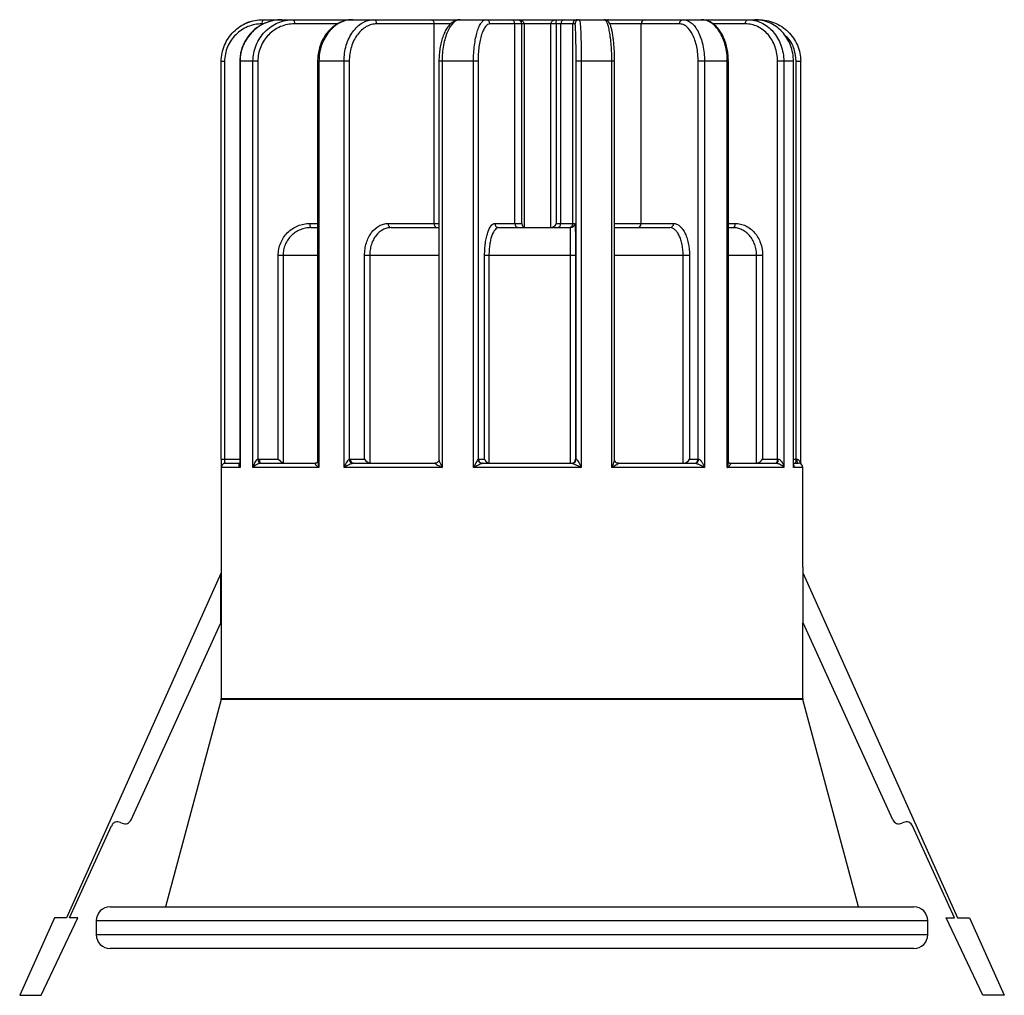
# Paper-space layout '_Izquierda' of a CAD drawing. Header units: millimetres. Extents: x -35.5 to 35.5, y -3.4 to 67.
import ezdxf

# ---------------------------------------------------------------- set-up
doc = ezdxf.new("R2010")
doc.units = ezdxf.units.MM

psp = doc.layouts.new('_Izquierda')

# ---------------------------------------------------------------- linework, layer by layer
at = {"color": 7, "linetype": 'Continuous', "lineweight": 25}
for p, q in [((-17.981, 67), (-3.756, 67)), ((-3.75, 67), (17.772, 67)), ((-4.418, 66.7), (-9.766, 66.7)), ((-5.616, 52.3), (-5.616, 66.7)), ((4.552, 66.7), (-1.595, 66.7)), ((0.206, 52.3), (0.206, 66.7)), ((0.703, 52.3), (0.703, 66.7)), ((2.805, 52), (2.805, 66.7)), ((3.191, 66.7), (3.191, 52.3)), ((3.525, 52.3), (3.525, 66.7)), ((4.398, 52.3), (4.398, 66.7)), ((12.08, 66.7), (7.052, 66.7)), ((9.321, 52.3), (9.321, 66.7)), ((-20.979, 35.3), (-20.979, 64)), ((-20.979, 64), (-20.738, 64)), ((-20.738, 64), (-20.738, 35.3)), ((-19.645, 64), (-19.645, 34.909)), ((-18.34, 64), (-19.645, 64)), ((-19.626, 64), (-19.626, 34.7)), ((-18.692, 34.7), (-18.692, 64)), ((-18.34, 64), (-18.34, 35.288)), ((-14.031, 64), (-14.031, 35.14)), ((-11.741, 64), (-14.031, 64)), ((-13.93, 64), (-13.93, 34.7)), ((-12.123, 34.7), (-12.123, 64)), ((-11.741, 64), (-11.741, 35.288)), ((-5.271, 64), (-5.271, 35.28)), ((-2.452, 64), (-5.271, 64)), ((-5.043, 64), (-5.043, 34.7)), ((-2.777, 34.7), (-2.777, 64)), ((-2.452, 64), (-2.452, 35.288)), ((7.403, 64), (4.627, 64)), ((4.627, 35.3), (4.627, 64)), ((4.999, 64), (4.999, 34.7)), ((7.206, 34.7), (7.206, 64)), ((7.403, 35.257), (7.403, 64)), ((15.615, 64), (13.435, 64)), ((13.435, 35.3), (13.435, 64)), ((13.896, 64), (13.896, 34.7)), ((15.538, 34.7), (15.538, 64)), ((15.615, 35.094), (15.615, 64)), ((20.32, 64), (19.165, 64)), ((19.165, 35.3), (19.165, 64)), ((19.609, 64), (19.609, 34.7)), ((20.31, 34.7), (20.31, 64)), ((20.32, 34.845), (20.32, 64)), ((20.505, 35.3), (20.505, 64)), ((20.833, 34.959), (20.833, 64)), ((-14.509, 52), (-14.031, 52)), ((-8.939, 52.3), (-5.271, 52.3)), ((-8.73, 52), (-5.271, 52)), ((-1.236, 52.3), (0.703, 52.3)), ((-0.951, 52), (4.228, 52)), ((3.191, 52.3), (4.528, 52.3)), ((7.403, 52.3), (11.658, 52.3)), ((7.403, 52), (11.396, 52)), ((15.615, 52), (15.953, 52)), ((-16.867, 35.3), (-16.867, 50)), ((-14.031, 50), (-16.867, 50)), ((-16.521, 50), (-16.521, 35.008)), ((-10.639, 35.3), (-10.639, 50)), ((-5.271, 50), (-10.639, 50)), ((-10.268, 50), (-10.268, 35.008)), ((-1.974, 35.3), (-1.974, 50)), ((4.592, 50), (-1.974, 50)), ((-1.662, 50), (-1.662, 35.008)), ((4.226, 35), (4.226, 50)), ((4.592, 50), (4.592, 35.3)), ((12.807, 50), (7.403, 50)), ((12.35, 35), (12.35, 50)), ((12.807, 50), (12.807, 35.3)), ((18.088, 50), (15.615, 50)), ((17.646, 35), (17.646, 50)), ((18.088, 50), (18.088, 35.3)), ((-20.981, 34.824), (-20.981, 18.039)), ((-20.979, 35.3), (-19.645, 35.3)), ((-20.678, 35), (-19.645, 35)), ((-18.224, 35.3), (-16.867, 35.3)), ((-18.139, 35), (-14.174, 35)), ((-11.654, 35.3), (-10.639, 35.3)), ((-11.445, 35), (-5.552, 35)), ((-2.414, 35.3), (-1.974, 35.3)), ((-2.129, 35), (4.342, 35)), ((4.592, 35.3), (4.635, 35.3)), ((7.401, 35.257), (7.399, 35.288)), ((7.675, 35), (13.242, 35)), ((12.807, 35.3), (13.469, 35.3)), ((15.721, 35.003), (15.697, 35.004)), ((15.72, 35), (19.107, 35)), ((18.088, 35.3), (19.218, 35.3)), ((20.32, 35.3), (20.564, 35.3)), ((20.32, 35), (20.681, 35)), ((-19.626, 34.7), (-20.977, 34.7)), ((-13.93, 34.7), (-18.692, 34.7)), ((-5.043, 34.7), (-12.123, 34.7)), ((4.999, 34.7), (-2.777, 34.7)), ((13.896, 34.7), (7.206, 34.7)), ((19.609, 34.7), (15.538, 34.7)), ((20.981, 27.5), (20.981, 34.7)), ((-21, 27.06), (-32.16, 2.203)), ((-21, 23.5), (-21, 27.06)), ((21, 27.5), (20.981, 27.5)), ((21, 23.5), (21, 27.5)), ((21, 27.06), (32.16, 2.203)), ((-27.474, 9.289), (-21, 23.5)), ((20.981, 23.5), (21, 23.5)), ((20.981, 18.039), (20.981, 23.5)), ((27.474, 9.289), (21, 23.5)), ((-20.991, 17.962), (-25, 3)), ((25, 3), (20.991, 17.962)), ((-31.936, 2.203), (-28.91, 8.844)), ((-28.248, 9.092), (-28.136, 9.041)), ((28.248, 9.092), (28.136, 9.041)), ((31.936, 2.203), (28.91, 8.844)), ((-29, 3), (29, 3)), ((-33.021, 2.203), (-35.526, -3.376)), ((-33.979, -3.376), (-31.319, 2.203)), ((-32.16, 2.203), (-33.021, 2.203)), ((-31.319, 2.203), (-31.936, 2.203)), ((33.979, -3.376), (31.319, 2.203)), ((31.319, 2.203), (31.936, 2.203)), ((32.16, 2.203), (33.021, 2.203)), ((33.021, 2.203), (35.526, -3.376)), ((-30, 2), (-30, 1)), ((30, 1), (30, 2)), ((29, 0), (-29, 0)), ((-35.526, -3.376), (-33.979, -3.376)), ((35.526, -3.376), (33.979, -3.376))]:
    psp.add_line(p, q, dxfattribs=at)
at = {"color": 8, "linetype": 'Continuous', "lineweight": 25}
for p, q in [((-17.91, 66.7), (-18.037, 66.7)), ((-12.586, 66.7), (-15.7, 66.7)), ((0.873, 66.7), (0.873, 52.03)), ((16.841, 66.7), (14.507, 66.7)), ((20.505, 64), (20.833, 64)), ((-14.594, 52.3), (-14.031, 52.3)), ((4.528, 52.3), (4.54, 52.229)), ((15.615, 52.3), (16.117, 52.3)), ((20.981, 34.7), (20.31, 34.7)), ((20.991, 17.962), (-20.991, 17.962)), ((-20.981, 18.039), (20.981, 18.039)), ((30, 2), (-30, 2)), ((-30, 1), (30, 1))]:
    psp.add_line(p, q, dxfattribs=at)
at = {"color": 7, "linetype": 'Continuous', "lineweight": 25, "flags": 128}
for points in [[(-15.785, 67), (-15.768, 66.994), (-15.752, 66.977), (-15.737, 66.949), (-15.725, 66.912), (-15.714, 66.867), (-15.706, 66.815), (-15.701, 66.759), (-15.7, 66.7)], [(16.841, 66.7), (16.845, 66.759), (16.854, 66.815), (16.869, 66.867), (16.889, 66.912), (16.914, 66.949), (16.942, 66.977), (16.973, 66.994), (17.005, 67)], [(-14.594, 52.3), (-14.592, 52.241), (-14.588, 52.185), (-14.58, 52.133), (-14.569, 52.088), (-14.556, 52.051), (-14.542, 52.023), (-14.526, 52.006), (-14.509, 52)], [(15.953, 52), (15.985, 52.006), (16.016, 52.023), (16.044, 52.051), (16.069, 52.088), (16.089, 52.133), (16.104, 52.185), (16.114, 52.241), (16.117, 52.3)], [(-18.224, 35.3), (-18.222, 35.241), (-18.218, 35.185), (-18.21, 35.133), (-18.199, 35.088), (-18.186, 35.051), (-18.172, 35.023), (-18.156, 35.006), (-18.139, 35)], [(19.001, 35), (19.033, 35.006), (19.064, 35.023), (19.092, 35.051), (19.117, 35.088), (19.138, 35.133), (19.153, 35.185), (19.162, 35.241), (19.165, 35.3)], [(19.107, 35), (19.129, 35.006), (19.15, 35.023), (19.169, 35.051), (19.186, 35.088), (19.199, 35.133), (19.21, 35.185), (19.216, 35.241), (19.218, 35.3)]]:
    psp.add_lwpolyline(points, dxfattribs=at)
at = {"color": 8, "linetype": 'Continuous', "lineweight": 25, "flags": 128}
psp.add_lwpolyline([(15.699, 35.004), (15.704, 35.002), (15.748, 34.994)], dxfattribs=at)
at = {"color": 7, "linetype": 'Continuous', "lineweight": 25}
for centre, radius, start, end in [((-17.981, 64), 3, 109.01222, 124.01826), ((-17.607, 66.772), 0.436, 148.45845, 189.53754), ((-10.03, 66.739), 0.267, 351.69857, 78.04203), ((-5.88, 66.739), 0.267, 351.69857, 78.04203), ((-1.888, 66.707), 0.293, 358.57837, 88.50406), ((-0.087, 66.707), 0.293, 358.57837, 88.50406), ((0.403, 66.7), 0.3, 360, 90), ((3.813, 66.713), 0.288, 92.74512, 182.50431), ((4.698, 66.7), 0.3, 90.0106, 180.0106), ((4.852, 66.7), 0.3, 90.0106, 180.0106), ((9.604, 66.718), 0.283, 94.16137, 183.62999), ((12.363, 66.718), 0.283, 94.16137, 183.62999), ((-8.675, 52.261), 0.267, 171.69857, 258.04203), ((-5.351, 52.261), 0.267, 171.69857, 258.04203), ((-0.943, 52.293), 0.293, 178.57837, 268.50406), ((0.499, 52.293), 0.293, 178.57837, 268.50406), ((1.003, 52.3), 0.3, 180, 270), ((2.742, 52.48), 0.484, 277.52611, 338.15371), ((3.238, 52.287), 0.288, 272.74512, 2.50431), ((4.098, 52.3), 0.3, 270.0106, 0.0106), ((4.228, 52.3), 0.3, 270.0106, 0.0106), ((9.039, 52.282), 0.283, 274.16137, 3.62999), ((11.376, 52.282), 0.283, 274.16137, 3.62999), ((-20.678, 34.7), 0.3, 90.00069, 131.57634), ((-17.923, 35.303), 0.417, 182.07284, 227.84338), ((-15.737, 36.287), 1.501, 221.14208, 238.4952), ((-11.424, 35.302), 0.317, 182.52826, 256.30786), ((-11.39, 35.261), 0.267, 171.69857, 258.04203), ((-10.009, 35.719), 0.757, 213.61499, 249.96803), ((-2.14, 35.306), 0.312, 183.22495, 266.20851), ((-2.121, 35.293), 0.293, 178.57837, 268.50406), ((-1.552, 35.437), 0.443, 198.01208, 255.62703), ((4.283, 35.31), 0.31, 270.26605, 358.21719), ((4.327, 35.3), 0.3, 270.0106, 0.0106), ((4.339, 35.296), 0.296, 270.74771, 0.72869), ((12.332, 35.518), 0.523, 277.30879, 335.29971), ((13.153, 35.282), 0.283, 274.16137, 3.62999), ((13.2, 35.268), 0.271, 278.88767, 6.73216), ((17.436, 35.764), 0.8, 287.18144, 324.53376), ((19.681, 35.226), 0.827, 344.15757, 5.16017), ((21.302, 35.226), 0.741, 174.25858, 197.73292), ((20.681, 34.7), 0.3, 0, 90), ((-21.281, 18.039), 0.3, 345, 0), ((21.281, 18.039), 0.3, 180, 195), ((-27.929, 9.496), 0.5, 245.50791, 335.50791), ((27.929, 9.496), 0.5, 204.49209, 294.49209), ((-28.455, 8.637), 0.5, 65.50791, 155.50791), ((28.455, 8.637), 0.5, 24.49209, 114.49209), ((-29, 2), 1, 90, 180), ((29, 2), 1, 0, 90), ((-29, 1), 1, 180, 270), ((29, 1), 1, 270, 0)]:
    psp.add_arc(centre, radius, start, end, dxfattribs=at)
at = {"color": 8, "linetype": 'Continuous', "lineweight": 25}
for centre, radius, start, end in [((6.967, 66.849), 0.151, 93.62844, 142.74879), ((-20.677, 34.7), 0.3, 131.57652, 180.00127), ((7.683, 35.28), 0.286, 221.12421, 267.90019)]:
    psp.add_arc(centre, radius, start, end, dxfattribs=at)
at = {"color": 7, "linetype": 'Continuous', "lineweight": 25}
for points, knots in [([(-20.979, 64), (-20.979, 64.4), (-20.898, 64.796), (-20.671, 65.34), (-20.576, 65.516), (-20.356, 65.843), (-20.231, 65.993), (-19.953, 66.269), (-19.798, 66.395), (-19.472, 66.61), (-19.301, 66.701), (-18.938, 66.85), (-18.749, 66.906), (-18.369, 66.981), (-18.175, 67), (-17.978, 67)], [0, 0, 0, 0, 0.25, 0.25, 0.375, 0.375, 0.5, 0.5, 0.625, 0.625, 0.75, 0.75, 0.875, 0.875, 1, 1, 1, 1]), ([(-17.264, 66.925), (-17.401, 66.891), (-17.69, 66.818), (-18.103, 66.624), (-18.496, 66.366), (-18.843, 66.049), (-19.135, 65.686), (-19.368, 65.281), (-19.532, 64.848), (-19.63, 64.417), (-19.637, 64.132), (-19.64, 64)], [0, 0, 0, 0, 0.104204, 0.219803, 0.335423, 0.449938, 0.564492, 0.677651, 0.791262, 0.903419, 1, 1, 1, 1]), ([(-16.603, 67), (-16.8, 67), (-16.995, 66.981), (-17.381, 66.906), (-17.57, 66.849), (-18.113, 66.629), (-18.45, 66.408), (-18.87, 65.996), (-18.998, 65.842), (-19.22, 65.515), (-19.314, 65.342), (-19.468, 64.977), (-19.527, 64.784), (-19.606, 64.397), (-19.626, 64.2), (-19.626, 64)], [0, 0, 0, 0, 0.125, 0.125, 0.25, 0.25, 0.5, 0.5, 0.625, 0.625, 0.75, 0.75, 0.875, 0.875, 1, 1, 1, 1]), ([(-18.692, 64), (-18.692, 64.4), (-18.614, 64.796), (-18.393, 65.34), (-18.301, 65.516), (-18.087, 65.843), (-17.966, 65.993), (-17.697, 66.269), (-17.547, 66.395), (-17.231, 66.61), (-17.065, 66.701), (-16.714, 66.85), (-16.531, 66.906), (-16.162, 66.981), (-15.975, 67), (-15.785, 67)], [0, 0, 0, 0, 0.25, 0.25, 0.375, 0.375, 0.5, 0.5, 0.625, 0.625, 0.75, 0.75, 0.875, 0.875, 1, 1, 1, 1]), ([(-11.522, 66.994), (-11.549, 66.995), (-11.707, 67.004), (-11.996, 66.949), (-12.376, 66.828), (-12.734, 66.633), (-13.062, 66.377), (-13.352, 66.063), (-13.598, 65.701), (-13.794, 65.298), (-13.933, 64.865), (-14.017, 64.428), (-14.024, 64.137), (-14.028, 64)], [0, 0, 0, 0, 0.020167, 0.119818, 0.219084, 0.317981, 0.417571, 0.516536, 0.616163, 0.714842, 0.814106, 0.912241, 1, 1, 1, 1]), ([(-11.493, 67), (-11.652, 67), (-11.809, 66.981), (-12.119, 66.906), (-12.272, 66.849), (-12.709, 66.629), (-12.981, 66.408), (-13.32, 65.996), (-13.424, 65.842), (-13.603, 65.515), (-13.679, 65.342), (-13.803, 64.977), (-13.851, 64.784), (-13.914, 64.397), (-13.93, 64.2), (-13.93, 64)], [0, 0, 0, 0, 0.125, 0.125, 0.25, 0.25, 0.5, 0.5, 0.625, 0.625, 0.75, 0.75, 0.875, 0.875, 1, 1, 1, 1]), ([(-12.123, 64), (-12.123, 64.4), (-12.065, 64.796), (-11.902, 65.34), (-11.834, 65.516), (-11.676, 65.843), (-11.586, 65.993), (-11.387, 66.269), (-11.276, 66.395), (-11.043, 66.61), (-10.92, 66.701), (-10.661, 66.85), (-10.525, 66.906), (-10.253, 66.981), (-10.115, 67), (-9.975, 67)], [0, 0, 0, 0, 0.25, 0.25, 0.375, 0.375, 0.5, 0.5, 0.625, 0.625, 0.75, 0.75, 0.875, 0.875, 1, 1, 1, 1]), ([(-3.751, 66.998), (-3.831, 66.992), (-3.992, 66.98), (-4.223, 66.876), (-4.438, 66.713), (-4.637, 66.487), (-4.817, 66.196), (-4.971, 65.852), (-5.095, 65.462), (-5.189, 65.041), (-5.247, 64.598), (-5.273, 64.247), (-5.269, 64.048), (-5.268, 64)], [0, 0, 0, 0, 0.085659, 0.174176, 0.265621, 0.363187, 0.465308, 0.568407, 0.670034, 0.7708, 0.8703, 0.969057, 1, 1, 1, 1]), ([(-3.75, 67), (-3.834, 67), (-3.917, 66.981), (-4.082, 66.906), (-4.163, 66.849), (-4.394, 66.629), (-4.539, 66.408), (-4.719, 65.996), (-4.774, 65.842), (-4.869, 65.515), (-4.91, 65.342), (-4.976, 64.977), (-5.001, 64.784), (-5.035, 64.397), (-5.043, 64.2), (-5.043, 64)], [0, 0, 0, 0, 0.125, 0.125, 0.25, 0.25, 0.5, 0.5, 0.625, 0.625, 0.75, 0.75, 0.875, 0.875, 1, 1, 1, 1]), ([(-2.777, 64), (-2.777, 64.4), (-2.752, 64.796), (-2.684, 65.34), (-2.655, 65.516), (-2.589, 65.843), (-2.552, 65.993), (-2.468, 66.269), (-2.422, 66.395), (-2.324, 66.61), (-2.273, 66.701), (-2.165, 66.85), (-2.109, 66.906), (-1.996, 66.981), (-1.938, 67), (-1.88, 67)], [0, 0, 0, 0, 0.25, 0.25, 0.375, 0.375, 0.5, 0.5, 0.625, 0.625, 0.75, 0.75, 0.875, 0.875, 1, 1, 1, 1]), ([(2.805, 66.7), (2.805, 66.733), (2.813, 66.765), (2.837, 66.819), (2.852, 66.842), (2.902, 66.9), (2.94, 66.926), (3.058, 66.986), (3.138, 67), (3.219, 67)], [0, 0, 0, 0, 0.125, 0.125, 0.25, 0.25, 0.5, 0.5, 1, 1, 1, 1]), ([(3.191, 66.7), (3.191, 66.734), (3.192, 66.765), (3.194, 66.82), (3.196, 66.842), (3.2, 66.9), (3.203, 66.926), (3.211, 66.985), (3.216, 67), (3.219, 67)], [0, 0, 0, 0, 0.125, 0.125, 0.25, 0.25, 0.5, 0.5, 1, 1, 1, 1]), ([(4.852, 67), (4.862, 67), (4.872, 66.981), (4.891, 66.906), (4.901, 66.849), (4.927, 66.629), (4.944, 66.408), (4.963, 65.996), (4.97, 65.842), (4.98, 65.515), (4.984, 65.342), (4.991, 64.977), (4.994, 64.784), (4.998, 64.397), (4.999, 64.2), (4.999, 64)], [0, 0, 0, 0, 0.125, 0.125, 0.25, 0.25, 0.5, 0.5, 0.625, 0.625, 0.75, 0.75, 0.875, 0.875, 1, 1, 1, 1]), ([(7.401, 64.066), (7.402, 64.114), (7.402, 64.31), (7.391, 64.65), (7.368, 65.074), (7.333, 65.473), (7.287, 65.837), (7.23, 66.162), (7.162, 66.439), (7.084, 66.656), (6.998, 66.811), (6.89, 66.92), (6.771, 66.992), (6.681, 66.993), (6.645, 66.993)], [0, 0, 0, 0, 0.032094, 0.132294, 0.232085, 0.332822, 0.434309, 0.536787, 0.642423, 0.750944, 0.844519, 0.905694, 0.962611, 1, 1, 1, 1]), ([(7.206, 64), (7.206, 64.4), (7.191, 64.796), (7.149, 65.34), (7.131, 65.516), (7.091, 65.843), (7.068, 65.993), (7.016, 66.269), (6.987, 66.395), (6.926, 66.61), (6.894, 66.701), (6.827, 66.85), (6.791, 66.906), (6.719, 66.981), (6.683, 67), (6.646, 67)], [0, 0, 0, 0, 0.25, 0.25, 0.375, 0.375, 0.5, 0.5, 0.625, 0.625, 0.75, 0.75, 0.875, 0.875, 1, 1, 1, 1]), ([(12.342, 67), (12.444, 67), (12.545, 66.981), (12.744, 66.906), (12.841, 66.849), (13.12, 66.629), (13.293, 66.408), (13.509, 65.996), (13.574, 65.842), (13.688, 65.515), (13.736, 65.342), (13.815, 64.977), (13.845, 64.784), (13.885, 64.397), (13.896, 64.2), (13.896, 64)], [0, 0, 0, 0, 0.125, 0.125, 0.25, 0.25, 0.5, 0.5, 0.625, 0.625, 0.75, 0.75, 0.875, 0.875, 1, 1, 1, 1]), ([(15.538, 64), (15.538, 64.4), (15.487, 64.796), (15.344, 65.34), (15.285, 65.516), (15.146, 65.843), (15.068, 65.993), (14.893, 66.269), (14.795, 66.395), (14.59, 66.61), (14.482, 66.701), (14.254, 66.85), (14.135, 66.906), (13.895, 66.981), (13.773, 67), (13.649, 67)], [0, 0, 0, 0, 0.25, 0.25, 0.375, 0.375, 0.5, 0.5, 0.625, 0.625, 0.75, 0.75, 0.875, 0.875, 1, 1, 1, 1]), ([(15.61, 64), (15.611, 64.069), (15.615, 64.292), (15.574, 64.665), (15.488, 65.106), (15.358, 65.524), (15.186, 65.906), (14.975, 66.247), (14.728, 66.534), (14.451, 66.762), (14.149, 66.915), (13.878, 66.995), (13.71, 66.992), (13.649, 66.991)], [0, 0, 0, 0, 0.044555, 0.143603, 0.242233, 0.341736, 0.442007, 0.542409, 0.644395, 0.745356, 0.846099, 0.943911, 1, 1, 1, 1]), ([(17.005, 67), (17.175, 67), (17.344, 66.981), (17.676, 66.906), (17.84, 66.849), (18.308, 66.629), (18.598, 66.408), (18.959, 65.996), (19.07, 65.842), (19.261, 65.515), (19.342, 65.342), (19.474, 64.977), (19.525, 64.784), (19.592, 64.397), (19.609, 64.2), (19.609, 64)], [0, 0, 0, 0, 0.125, 0.125, 0.25, 0.25, 0.5, 0.5, 0.625, 0.625, 0.75, 0.75, 0.875, 0.875, 1, 1, 1, 1]), ([(20.31, 64), (20.31, 64.4), (20.235, 64.796), (20.024, 65.34), (19.936, 65.516), (19.732, 65.843), (19.616, 65.993), (19.358, 66.269), (19.214, 66.395), (18.912, 66.61), (18.753, 66.701), (18.416, 66.85), (18.241, 66.906), (17.887, 66.981), (17.708, 67), (17.525, 67)], [0, 0, 0, 0, 0.25, 0.25, 0.375, 0.375, 0.5, 0.5, 0.625, 0.625, 0.75, 0.75, 0.875, 0.875, 1, 1, 1, 1]), ([(17.772, 67), (17.972, 67), (18.17, 66.981), (18.56, 66.906), (18.752, 66.849), (19.301, 66.629), (19.642, 66.408), (20.066, 65.996), (20.196, 65.842), (20.421, 65.515), (20.516, 65.342), (20.671, 64.977), (20.731, 64.784), (20.81, 64.397), (20.831, 64.2), (20.831, 64)], [0, 0, 0, 0, 0.125, 0.125, 0.25, 0.25, 0.5, 0.5, 0.625, 0.625, 0.75, 0.75, 0.875, 0.875, 1, 1, 1, 1]), ([(-18.037, 66.7), (-18.213, 66.7), (-18.387, 66.683), (-18.729, 66.616), (-18.899, 66.565), (-19.225, 66.432), (-19.379, 66.35), (-19.672, 66.157), (-19.812, 66.044), (-20.062, 65.796), (-20.175, 65.661), (-20.374, 65.366), (-20.459, 65.208), (-20.665, 64.718), (-20.738, 64.36), (-20.738, 64)], [0, 0, 0, 0, 0.125, 0.125, 0.25, 0.25, 0.375, 0.375, 0.5, 0.5, 0.625, 0.625, 0.75, 0.75, 1, 1, 1, 1]), ([(-15.7, 66.7), (-15.872, 66.7), (-16.042, 66.683), (-16.377, 66.616), (-16.543, 66.565), (-16.861, 66.432), (-17.012, 66.35), (-17.299, 66.157), (-17.435, 66.044), (-17.68, 65.796), (-17.79, 65.661), (-17.984, 65.366), (-18.068, 65.208), (-18.268, 64.718), (-18.34, 64.36), (-18.34, 64)], [0, 0, 0, 0, 0.125, 0.125, 0.25, 0.25, 0.375, 0.375, 0.5, 0.5, 0.625, 0.625, 0.75, 0.75, 1, 1, 1, 1]), ([(-9.766, 66.7), (-9.895, 66.7), (-10.022, 66.683), (-10.272, 66.616), (-10.396, 66.565), (-10.635, 66.432), (-10.748, 66.35), (-10.962, 66.157), (-11.064, 66.044), (-11.247, 65.796), (-11.329, 65.661), (-11.475, 65.366), (-11.537, 65.208), (-11.687, 64.718), (-11.741, 64.36), (-11.741, 64)], [0, 0, 0, 0, 0.125, 0.125, 0.25, 0.25, 0.375, 0.375, 0.5, 0.5, 0.625, 0.625, 0.75, 0.75, 1, 1, 1, 1]), ([(-1.595, 66.7), (-1.651, 66.7), (-1.706, 66.683), (-1.815, 66.616), (-1.869, 66.565), (-1.972, 66.432), (-2.021, 66.35), (-2.114, 66.157), (-2.158, 66.044), (-2.238, 65.796), (-2.273, 65.661), (-2.336, 65.366), (-2.364, 65.208), (-2.429, 64.718), (-2.452, 64.36), (-2.452, 64)], [0, 0, 0, 0, 0.125, 0.125, 0.25, 0.25, 0.375, 0.375, 0.5, 0.5, 0.625, 0.625, 0.75, 0.75, 1, 1, 1, 1]), ([(4.627, 64), (4.627, 64.181), (4.627, 64.358), (4.625, 64.708), (4.623, 64.881), (4.619, 65.21), (4.617, 65.366), (4.612, 65.66), (4.608, 65.799), (4.598, 66.17), (4.589, 66.367), (4.576, 66.565), (4.571, 66.616), (4.562, 66.683), (4.557, 66.7), (4.552, 66.7)], [0, 0, 0, 0, 0.125, 0.125, 0.25, 0.25, 0.375, 0.375, 0.5, 0.5, 0.75, 0.75, 0.875, 0.875, 1, 1, 1, 1]), ([(13.435, 64), (13.435, 64.181), (13.426, 64.358), (13.391, 64.708), (13.364, 64.881), (13.295, 65.21), (13.253, 65.366), (13.153, 65.66), (13.096, 65.799), (12.907, 66.17), (12.756, 66.367), (12.513, 66.565), (12.428, 66.616), (12.256, 66.683), (12.169, 66.7), (12.08, 66.7)], [0, 0, 0, 0, 0.125, 0.125, 0.25, 0.25, 0.375, 0.375, 0.5, 0.5, 0.75, 0.75, 0.875, 0.875, 1, 1, 1, 1]), ([(19.165, 64), (19.165, 64.181), (19.15, 64.358), (19.089, 64.708), (19.044, 64.881), (18.925, 65.21), (18.853, 65.366), (18.682, 65.66), (18.583, 65.799), (18.26, 66.17), (18.001, 66.367), (17.584, 66.565), (17.438, 66.616), (17.143, 66.683), (16.993, 66.7), (16.841, 66.7)], [0, 0, 0, 0, 0.125, 0.125, 0.25, 0.25, 0.375, 0.375, 0.5, 0.5, 0.75, 0.75, 0.875, 0.875, 1, 1, 1, 1]), ([(-16.867, 50), (-16.867, 50.154), (-16.852, 50.306), (-16.793, 50.604), (-16.748, 50.752), (-16.632, 51.032), (-16.561, 51.165), (-16.393, 51.416), (-16.296, 51.534), (-15.98, 51.849), (-15.726, 52.018), (-15.319, 52.185), (-15.177, 52.229), (-14.888, 52.286), (-14.742, 52.3), (-14.594, 52.3)], [0, 0, 0, 0, 0.125, 0.125, 0.25, 0.25, 0.375, 0.375, 0.5, 0.5, 0.75, 0.75, 0.875, 0.875, 1, 1, 1, 1]), ([(-14.509, 52), (-14.639, 52), (-14.768, 51.988), (-15.023, 51.939), (-15.149, 51.901), (-15.509, 51.757), (-15.733, 51.611), (-16.013, 51.337), (-16.099, 51.235), (-16.248, 51.017), (-16.311, 50.901), (-16.415, 50.657), (-16.455, 50.527), (-16.508, 50.267), (-16.521, 50.135), (-16.521, 50)], [0, 0, 0, 0, 0.125, 0.125, 0.25, 0.25, 0.5, 0.5, 0.625, 0.625, 0.75, 0.75, 0.875, 0.875, 1, 1, 1, 1]), ([(-10.639, 50), (-10.639, 50.154), (-10.628, 50.306), (-10.583, 50.604), (-10.55, 50.752), (-10.463, 51.032), (-10.41, 51.165), (-10.284, 51.416), (-10.212, 51.534), (-9.975, 51.849), (-9.786, 52.018), (-9.481, 52.185), (-9.375, 52.229), (-9.159, 52.286), (-9.05, 52.3), (-8.939, 52.3)], [0, 0, 0, 0, 0.125, 0.125, 0.25, 0.25, 0.375, 0.375, 0.5, 0.5, 0.75, 0.75, 0.875, 0.875, 1, 1, 1, 1]), ([(-8.73, 52), (-8.83, 52), (-8.929, 51.988), (-9.124, 51.939), (-9.22, 51.901), (-9.495, 51.757), (-9.666, 51.611), (-9.881, 51.337), (-9.946, 51.235), (-10.06, 51.017), (-10.108, 50.901), (-10.187, 50.657), (-10.217, 50.527), (-10.258, 50.267), (-10.268, 50.135), (-10.268, 50)], [0, 0, 0, 0, 0.125, 0.125, 0.25, 0.25, 0.5, 0.5, 0.625, 0.625, 0.75, 0.75, 0.875, 0.875, 1, 1, 1, 1]), ([(-1.974, 50), (-1.974, 50.154), (-1.969, 50.306), (-1.95, 50.604), (-1.935, 50.752), (-1.897, 51.032), (-1.874, 51.165), (-1.82, 51.416), (-1.788, 51.534), (-1.686, 51.849), (-1.604, 52.018), (-1.471, 52.185), (-1.425, 52.229), (-1.331, 52.286), (-1.284, 52.3), (-1.236, 52.3)], [0, 0, 0, 0, 0.125, 0.125, 0.25, 0.25, 0.375, 0.375, 0.5, 0.5, 0.75, 0.75, 0.875, 0.875, 1, 1, 1, 1]), ([(-0.951, 52), (-0.998, 52), (-1.044, 51.988), (-1.134, 51.939), (-1.179, 51.901), (-1.306, 51.757), (-1.385, 51.611), (-1.484, 51.337), (-1.514, 51.235), (-1.567, 51.017), (-1.589, 50.901), (-1.625, 50.657), (-1.639, 50.527), (-1.658, 50.267), (-1.662, 50.135), (-1.662, 50)], [0, 0, 0, 0, 0.125, 0.125, 0.25, 0.25, 0.5, 0.5, 0.625, 0.625, 0.75, 0.75, 0.875, 0.875, 1, 1, 1, 1]), ([(4.226, 50), (4.226, 50.268), (4.226, 50.534), (4.225, 50.898), (4.225, 51.016), (4.225, 51.234), (4.225, 51.334), (4.225, 51.517), (4.225, 51.601), (4.225, 51.743), (4.225, 51.803), (4.226, 51.901), (4.226, 51.938), (4.227, 51.988), (4.228, 52), (4.228, 52)], [0, 0, 0, 0, 0.25, 0.25, 0.375, 0.375, 0.5, 0.5, 0.625, 0.625, 0.75, 0.75, 0.875, 0.875, 1, 1, 1, 1]), ([(4.54, 52.229), (4.543, 52.213), (4.554, 52.166), (4.57, 51.805), (4.584, 51.211), (4.591, 50.566), (4.592, 50.153), (4.592, 50)], [0, 0, 0, 0, 0.117464, 0.368059, 0.615111, 0.856851, 1, 1, 1, 1]), ([(12.35, 50), (12.35, 50.268), (12.324, 50.534), (12.251, 50.898), (12.22, 51.016), (12.149, 51.234), (12.109, 51.334), (12.02, 51.517), (11.971, 51.601), (11.867, 51.743), (11.813, 51.803), (11.698, 51.901), (11.638, 51.938), (11.519, 51.988), (11.458, 52), (11.396, 52)], [0, 0, 0, 0, 0.25, 0.25, 0.375, 0.375, 0.5, 0.5, 0.625, 0.625, 0.75, 0.75, 0.875, 0.875, 1, 1, 1, 1]), ([(11.658, 52.3), (11.733, 52.3), (11.807, 52.286), (11.952, 52.229), (12.024, 52.186), (12.163, 52.072), (12.229, 52.003), (12.353, 51.838), (12.413, 51.742), (12.519, 51.531), (12.567, 51.416), (12.652, 51.165), (12.688, 51.03), (12.776, 50.612), (12.807, 50.307), (12.807, 50)], [0, 0, 0, 0, 0.125, 0.125, 0.25, 0.25, 0.375, 0.375, 0.5, 0.5, 0.625, 0.625, 0.75, 0.75, 1, 1, 1, 1]), ([(17.646, 50), (17.646, 50.268), (17.599, 50.534), (17.47, 50.898), (17.416, 51.016), (17.29, 51.234), (17.219, 51.334), (17.062, 51.517), (16.974, 51.601), (16.791, 51.743), (16.694, 51.803), (16.49, 51.901), (16.384, 51.938), (16.171, 51.988), (16.063, 52), (15.953, 52)], [0, 0, 0, 0, 0.25, 0.25, 0.375, 0.375, 0.5, 0.5, 0.625, 0.625, 0.75, 0.75, 0.875, 0.875, 1, 1, 1, 1]), ([(16.117, 52.3), (16.245, 52.3), (16.372, 52.286), (16.621, 52.229), (16.745, 52.186), (16.983, 52.072), (17.096, 52.003), (17.309, 51.838), (17.411, 51.742), (17.594, 51.531), (17.676, 51.416), (17.822, 51.165), (17.884, 51.03), (18.034, 50.612), (18.088, 50.307), (18.088, 50)], [0, 0, 0, 0, 0.125, 0.125, 0.25, 0.25, 0.375, 0.375, 0.5, 0.5, 0.625, 0.625, 0.75, 0.75, 1, 1, 1, 1]), ([(-20.979, 35.3), (-20.979, 35.259), (-20.979, 35.151), (-20.98, 34.987), (-20.981, 34.864), (-20.981, 34.828), (-20.981, 34.824)], [0, 0, 0, 0, 0.217823, 0.58102, 0.952938, 1, 1, 1, 1]), ([(-20.678, 35), (-20.695, 35), (-20.71, 35.029), (-20.732, 35.138), (-20.738, 35.217), (-20.738, 35.3)], [0, 0, 0, 0, 0.5, 0.5, 1, 1, 1, 1]), ([(-18.34, 35.288), (-18.395, 35.266), (-18.44, 35.22), (-18.517, 35.126), (-18.548, 35.075), (-18.629, 34.918), (-18.667, 34.808), (-18.692, 34.7)], [0, 0, 0, 0, 0.25, 0.25, 0.5, 0.5, 1, 1, 1, 1]), ([(-18.203, 34.994), (-18.264, 34.983), (-18.32, 34.96), (-18.418, 34.913), (-18.462, 34.888), (-18.58, 34.809), (-18.643, 34.754), (-18.692, 34.7)], [0, 0, 0, 0, 0.25, 0.25, 0.5, 0.5, 1, 1, 1, 1]), ([(-14.174, 35), (-14.196, 35), (-14.209, 34.994), (-14.219, 34.977), (-14.217, 34.966), (-14.203, 34.93), (-14.18, 34.903), (-14.096, 34.819), (-14.019, 34.759), (-13.93, 34.7)], [0, 0, 0, 0, 0.125, 0.125, 0.25, 0.25, 0.5, 0.5, 1, 1, 1, 1]), ([(-14.031, 35.144), (-14.031, 35.144), (-14.031, 35.147), (-14.032, 35.116), (-14.065, 35.052), (-14.132, 35.005), (-14.171, 35), (-14.172, 35), (-14.172, 35)], [0, 0, 0, 0, 0.000912, 0.209517, 0.465574, 0.786289, 0.949029, 1, 1, 1, 1]), ([(-11.741, 35.288), (-11.782, 35.266), (-11.823, 35.22), (-11.897, 35.126), (-11.931, 35.075), (-12.025, 34.918), (-12.078, 34.808), (-12.123, 34.7)], [0, 0, 0, 0, 0.25, 0.25, 0.5, 0.5, 1, 1, 1, 1]), ([(-11.499, 34.994), (-11.55, 34.983), (-11.61, 34.96), (-11.723, 34.913), (-11.778, 34.888), (-11.936, 34.809), (-12.034, 34.754), (-12.123, 34.7)], [0, 0, 0, 0, 0.25, 0.25, 0.5, 0.5, 1, 1, 1, 1]), ([(-5.465, 35.015), (-5.466, 35.014), (-5.492, 35.001), (-5.533, 34.998), (-5.563, 35.001), (-5.57, 35.002)], [0, 0, 0, 0, 0.050962, 0.7718, 1, 1, 1, 1]), ([(-5.552, 35), (-5.56, 35), (-5.556, 34.994), (-5.536, 34.977), (-5.52, 34.966), (-5.464, 34.93), (-5.418, 34.903), (-5.27, 34.819), (-5.158, 34.759), (-5.043, 34.7)], [0, 0, 0, 0, 0.125, 0.125, 0.25, 0.25, 0.5, 0.5, 1, 1, 1, 1]), ([(-5.273, 35.295), (-5.273, 35.275), (-5.272, 35.225), (-5.305, 35.137), (-5.372, 35.056), (-5.435, 35.029), (-5.465, 35.015)], [0, 0, 0, 0, 0.174963, 0.448567, 0.736692, 1, 1, 1, 1]), ([(-2.452, 35.288), (-2.47, 35.266), (-2.497, 35.22), (-2.552, 35.126), (-2.58, 35.075), (-2.665, 34.918), (-2.722, 34.808), (-2.777, 34.7)], [0, 0, 0, 0, 0.25, 0.25, 0.5, 0.5, 1, 1, 1, 1]), ([(-2.161, 34.994), (-2.19, 34.983), (-2.24, 34.96), (-2.341, 34.913), (-2.395, 34.888), (-2.558, 34.809), (-2.669, 34.754), (-2.777, 34.7)], [0, 0, 0, 0, 0.25, 0.25, 0.5, 0.5, 1, 1, 1, 1]), ([(4.342, 35), (4.35, 35), (4.37, 34.994), (4.416, 34.977), (4.443, 34.966), (4.526, 34.93), (4.586, 34.903), (4.764, 34.819), (4.884, 34.759), (4.999, 34.7)], [0, 0, 0, 0, 0.125, 0.125, 0.25, 0.25, 0.5, 0.5, 1, 1, 1, 1]), ([(4.635, 35.3), (4.642, 35.3), (4.655, 35.288), (4.684, 35.253), (4.7, 35.231), (4.749, 35.159), (4.782, 35.104), (4.878, 34.936), (4.941, 34.818), (4.999, 34.7)], [0, 0, 0, 0, 0.125, 0.125, 0.25, 0.25, 0.5, 0.5, 1, 1, 1, 1]), ([(7.673, 34.994), (7.671, 34.983), (7.643, 34.96), (7.576, 34.913), (7.536, 34.888), (7.406, 34.809), (7.308, 34.754), (7.206, 34.7)], [0, 0, 0, 0, 0.25, 0.25, 0.5, 0.5, 1, 1, 1, 1]), ([(7.47, 35.093), (7.451, 35.118), (7.416, 35.165), (7.402, 35.229), (7.404, 35.252), (7.404, 35.257)], [0, 0, 0, 0, 0.486734, 0.902094, 1, 1, 1, 1]), ([(7.675, 35.002), (7.64, 35.005), (7.576, 35.01), (7.505, 35.053), (7.48, 35.081), (7.47, 35.091)], [0, 0, 0, 0, 0.419662, 0.785271, 1, 1, 1, 1]), ([(13.242, 35), (13.264, 35), (13.294, 34.994), (13.356, 34.977), (13.387, 34.966), (13.48, 34.93), (13.539, 34.903), (13.706, 34.819), (13.807, 34.759), (13.896, 34.7)], [0, 0, 0, 0, 0.125, 0.125, 0.25, 0.25, 0.5, 0.5, 1, 1, 1, 1]), ([(13.469, 35.3), (13.491, 35.3), (13.517, 35.288), (13.565, 35.253), (13.588, 35.231), (13.653, 35.159), (13.691, 35.104), (13.795, 34.936), (13.851, 34.818), (13.896, 34.7)], [0, 0, 0, 0, 0.125, 0.125, 0.25, 0.25, 0.5, 0.5, 1, 1, 1, 1]), ([(15.748, 34.994), (15.775, 34.983), (15.775, 34.96), (15.758, 34.913), (15.74, 34.888), (15.674, 34.809), (15.611, 34.754), (15.538, 34.7)], [0, 0, 0, 0, 0.25, 0.25, 0.5, 0.5, 1, 1, 1, 1]), ([(15.699, 35.004), (15.691, 35.007), (15.663, 35.018), (15.617, 35.07), (15.616, 35.106), (15.615, 35.097), (15.615, 35.095)], [0, 0, 0, 0, 0.164673, 0.590359, 0.924574, 1, 1, 1, 1]), ([(19.107, 35), (19.139, 35), (19.173, 34.994), (19.236, 34.977), (19.265, 34.966), (19.345, 34.93), (19.39, 34.903), (19.509, 34.819), (19.567, 34.759), (19.609, 34.7)], [0, 0, 0, 0, 0.125, 0.125, 0.25, 0.25, 0.5, 0.5, 1, 1, 1, 1]), ([(19.218, 35.3), (19.249, 35.3), (19.281, 35.288), (19.338, 35.253), (19.363, 35.231), (19.429, 35.159), (19.464, 35.104), (19.551, 34.936), (19.588, 34.818), (19.609, 34.7)], [0, 0, 0, 0, 0.125, 0.125, 0.25, 0.25, 0.5, 0.5, 1, 1, 1, 1])]:
    psp.add_open_spline(points, degree=3, knots=knots, dxfattribs=at)
at = {"color": 8, "linetype": 'Continuous', "lineweight": 25}
for points, knots in [([(0.525, 66.969), (0.534, 66.968), (0.558, 66.966), (0.635, 66.94), (0.736, 66.901), (0.813, 66.836), (0.851, 66.784), (0.869, 66.747), (0.872, 66.712), (0.873, 66.7)], [0, 0, 0, 0, 0.054643, 0.16152, 0.525792, 0.756466, 0.789201, 0.925869, 1, 1, 1, 1]), ([(20.505, 64), (20.473, 64.295), (20.409, 64.886), (20.084, 65.537), (19.781, 65.792), (19.705, 65.856)], [0, 0, 0, 0, 0.428495, 0.856855, 1, 1, 1, 1]), ([(-20.981, 34.824), (-20.981, 34.789), (-20.981, 34.716), (-20.979, 34.706), (-20.977, 34.7)], [0, 0, 0, 0, 0.466243, 1, 1, 1, 1]), ([(-19.626, 34.7), (-19.626, 34.701), (-19.65, 34.735), (-19.688, 34.804), (-19.698, 34.891), (-19.682, 34.95), (-19.651, 34.968), (-19.645, 34.971)], [0, 0, 0, 0, 0.00764, 0.354526, 0.712316, 0.947792, 1, 1, 1, 1]), ([(-19.644, 34.899), (-19.641, 34.834), (-19.638, 34.768), (-19.626, 34.701), (-19.626, 34.7)], [0, 0, 0, 0, 0.977808, 1, 1, 1, 1]), ([(-14.027, 35.144), (-14.028, 35.131), (-14.034, 35.058), (-13.998, 34.906), (-13.957, 34.77), (-13.931, 34.701), (-13.93, 34.7)], [0, 0, 0, 0, 0.097852, 0.550389, 0.990322, 1, 1, 1, 1]), ([(-5.271, 35.285), (-5.271, 35.283), (-5.273, 35.269), (-5.26, 35.211), (-5.217, 35.085), (-5.143, 34.907), (-5.078, 34.77), (-5.044, 34.701), (-5.043, 34.7)], [0, 0, 0, 0, 0.019443, 0.148912, 0.359399, 0.680738, 0.993128, 1, 1, 1, 1]), ([(7.206, 34.7), (7.207, 34.701), (7.248, 34.788), (7.313, 34.938), (7.377, 35.116), (7.397, 35.206), (7.403, 35.244), (7.402, 35.252), (7.401, 35.257)], [0, 0, 0, 0, 0.007395, 0.432928, 0.749853, 0.930435, 0.956433, 1, 1, 1, 1]), ([(15.538, 34.7), (15.538, 34.701), (15.567, 34.788), (15.607, 34.925), (15.61, 35.05), (15.612, 35.095)], [0, 0, 0, 0, 0.010962, 0.641753, 1, 1, 1, 1]), ([(20.32, 34.923), (20.321, 34.922), (20.346, 34.894), (20.349, 34.818), (20.332, 34.744), (20.31, 34.701), (20.31, 34.7)], [0, 0, 0, 0, 0.022542, 0.43649, 0.990366, 1, 1, 1, 1]), ([(20.31, 34.7), (20.31, 34.701), (20.316, 34.751), (20.314, 34.8), (20.312, 34.847)], [0, 0, 0, 0, 0.029932, 1, 1, 1, 1]), ([(20.564, 35.3), (20.581, 35.298), (20.608, 35.296), (20.66, 35.271), (20.723, 35.212), (20.783, 35.104), (20.801, 35.013), (20.81, 34.965)], [0, 0, 0, 0, 0.103414, 0.169151, 0.359917, 0.670058, 1, 1, 1, 1])]:
    psp.add_open_spline(points, degree=3, knots=knots, dxfattribs=at)
at = {"color": 7, "linetype": 'Continuous', "lineweight": 25}
for points in [[(-18.34, 35.288), (-18.302, 35.296), (-18.263, 35.3), (-18.224, 35.3)], [(-18.139, 35), (-18.16, 35), (-18.182, 34.998), (-18.203, 34.994)], [(-11.741, 35.288), (-11.712, 35.296), (-11.683, 35.3), (-11.654, 35.3)], [(-11.445, 35), (-11.463, 35), (-11.481, 34.998), (-11.499, 34.994)], [(-2.452, 35.288), (-2.439, 35.296), (-2.427, 35.3), (-2.414, 35.3)], [(-2.129, 35), (-2.14, 35), (-2.15, 34.998), (-2.161, 34.994)], [(7.675, 35), (7.674, 35), (7.673, 34.998), (7.673, 34.994)], [(15.72, 35), (15.729, 35), (15.739, 34.998), (15.748, 34.994)]]:
    psp.add_open_spline(points, degree=3, dxfattribs=at)

doc.saveas('drawing.dxf')
